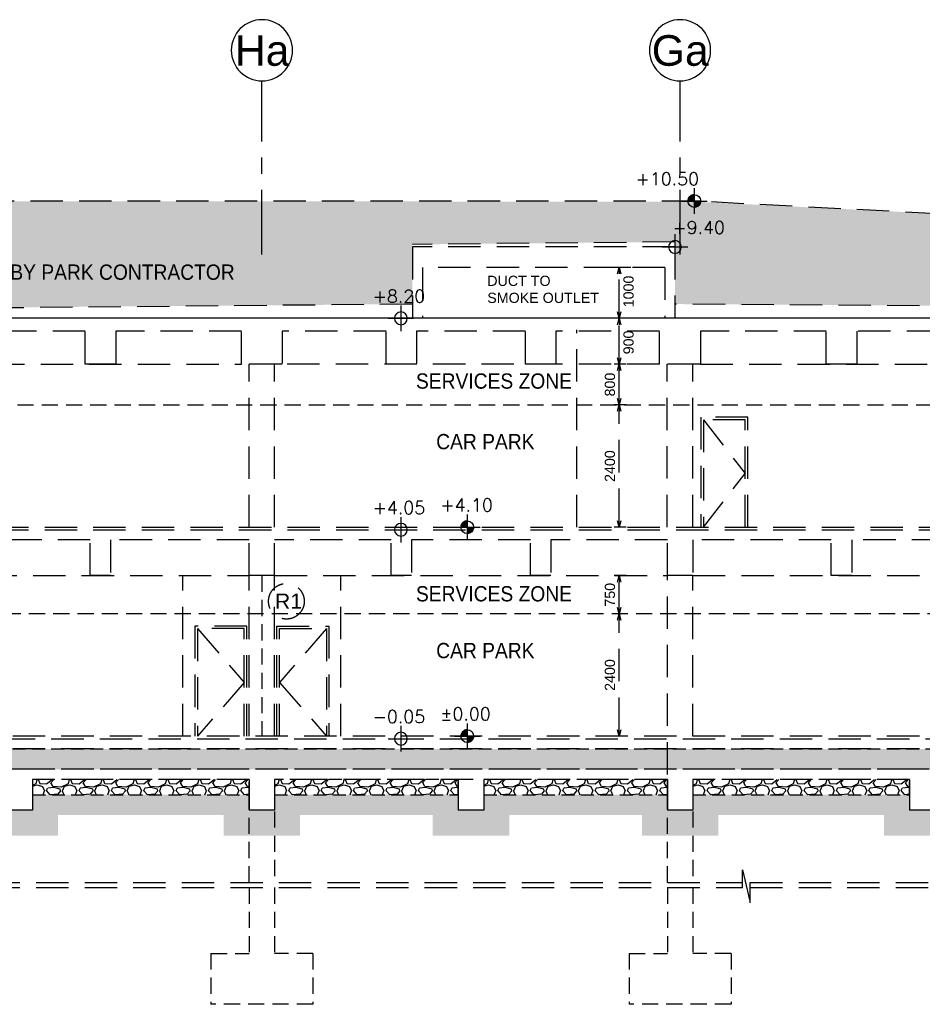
# Model space of a CAD drawing. Header units: millimetres. Extents: x 113048 to 489828, y -130780 to 23393.
# Tile 80 of 98: x 396041 to 413742, y -69226 to -49904. Entities that reach past the tile are written whole.
import ezdxf

# ---------------------------------------------------------------- set-up
doc = ezdxf.new("R2010")
doc.units = ezdxf.units.MM
doc.header["$LTSCALE"] = 100
for name, pattern in [('DASHDOT', [1, 0.5, -0.25, 0, -0.25]), ('Grid Line', [22.225, 12.7, -3.175, 3.175, -3.175]), ('Hidden', [9.525, 6.35, -3.175]), ('HIDDEN2', [4.7625, 3.175, -1.5875])]:
    doc.linetypes.add(name, pattern=pattern)
for name, color, linetype in [('+C-160', 160, 'Hidden'), ('DLN020__', 6, 'DASHDOT'), ('LEVEL', 7, 'Continuous')]:
    doc.layers.add(name, color=color, linetype=linetype)
doc.styles.add('romans', font='romans.shx')
doc.styles.add('Swis721tBT', font='swissl.ttf')
doc.styles.add('SWISS MD BT', font='swiss.ttf')
doc.dimstyles.new('INTDIM', dxfattribs={"dimtxt": 200, "dimasz": 125, "dimexe": 100, "dimexo": 150, "dimgap": 80, "dimtad": 1, "dimdec": 0, "dimzin": 9, "dimdsep": 46, "dimtxsty": 'Swis721tBT', "dimblk": 'OPEN30', "dimcen": -125, "dimclrd": 256, "dimclre": 256, "dimclrt": 2, "dimaunit": 1, "dimadec": 1, "dimazin": 0, "dimtfac": 0.444444, "dimtdec": 0, "dimtix": 1, "dimtmove": 2, "dimatfit": 3, "dimldrblk": 'OPEN30', "dimfxl": 0, "dimtolj": 1, "dimlwd": -1, "dimlwe": -1, "dimarcsym": 0})

# ---------------------------------------------------------------- blocks, each defined once
blk = doc.blocks.new('SECTION B-B_OLD')
at = {"layer": '+C-160'}
h = blk.add_hatch(dxfattribs=at)
h.set_pattern_fill('EARTH', color=256, scale=80, angle=45)
h.set_pattern_definition([(45, (-62666165.2, 1166790508.9), (3e-09, 718.42048969), [508, -508]), (45, (-62666299.9, 1166790643.6), (3e-09, 718.42048969), [508, -508]), (45, (-62666434.6, 1166790778.3), (3e-09, 718.42048969), [508, -508]), (135, (-62666434.6, 1166790868.1), (-718.42048969, 3e-09), [508, -508]), (135, (-62666299.9, 1166791002.8), (-718.42048969, 3e-09), [508, -508]), (135, (-62666165.2, 1166791137.53), (-718.42048969, 3e-09), [508, -508])])
h.paths.add_polyline_path([(164825, -54314), (169975, -54264), (169975, -55485), (195725, -55642), (195725, -54742), (203775, -54639), (203775, -54092), (211425, -53995), (211426, -53782), (211676, -53479), (202966, -53541), (202966, -54344), (199580, -54344), (199580, -53541), (188487, -53566), (188487, -53961), (188093, -53942), (188093, -54344), (187562, -54344), (187343, -54143), (181136, -54143), (180917, -54344), (179886, -54344), (179886, -53946), (170355, -53474), (151105, -53464), (133760, -53972), (128004, -54235), (128528, -55642), (141869, -55642), (141859, -54314), (143749, -54264), (145629, -54314), (145629, -55642), (164826, -55485)])
h = blk.add_hatch(dxfattribs=at)
h.set_pattern_fill('AR-SAND', color=256, scale=2, angle=-0.3502)
h.set_pattern_definition([(168.5, (30725.495, -64063.53), (-71.773542, -66.631913), [0, -77.216, 0, -86.36, 0, -82.55]), (138.5, (30725.5, -64063.53), (-167.18172, -26.20401), [0, -41.656, 0, -69.596, 0, -26.67]), (98.5, (30766.49, -64110.68), (-104.00447, 119.20533), [0, -25.4, 0, -91.44, 0, -119.38]), (88.5, (30766.49, -64110.68), (-133.837, 86.00171), [0, -12.7, 0, -59.944, 0, -68.58])])
h.paths.add_polyline_path([(215726, -64614), (131075, -64614), (131075, -64214), (215726, -64214)])
h = blk.add_hatch(dxfattribs=at)
h.set_pattern_fill('GRAVEL', color=256, scale=25)
h.set_pattern_definition([(228.01279, (177129.717, 4174), (-5080, -5715), [85.4304, -8457.621]), (184.96974, (177072.567, 4110.5), (7619.999997, 635.000036), [146.601, -14513.512]), (132.51045, (176926.517, 4097.8), (6350.000003, -6984.999998), [103.3704, -10233.6807]), (267.27369, (176678.867, 3939.05), (635.000001, 12700), [133.501, -13216.6094]), (292.833654, (176672.517, 3805.7), (-3175, 7620), [130.9084, -12959.952]), (357.27369, (176723.317, 3685.05), (-12700, 635.000001), [133.501, -13216.6094]), (37.69424, (176856.667, 3678.7), (-8255, -6350.0000004), [176.5484, -17478.279]), (72.25533, (176996.367, 3786.65), (4445.000001, 13970), [166.68, -16501.314]), (121.429566, (177047.167, 3945.4), (-5080.000001, 8255), [133.9532, -13261.3864]), (175.23636, (176977.32, 4059.7), (6985, -635), [152.9283, -7493.484]), (222.397438, (176824.917, 4072.4), (-7620, -6985), [197.7695, -19579.193]), (138.814075, (177307.52, 3932.7), (-4445, 3810), [67.501, -6682.6415]), (171.469234, (177256.717, 3977.15), (8255, -1269.999999), [128.4205, -12713.6597]), (225, (177129.7, 3996.2), (-2e-09, -635), [89.8023, -808.2233]), (203.19859, (177085.27, 4072.4), (3175, 1270), [48.3603, -4787.6556]), (291.80141, (177040.82, 4053.35), (-635, 1905), [68.3914, -3351.188]), (30.96376, (177066.22, 3989.85), (1905, 1270), [111.08, -3591.5745]), (161.56505, (177161.47, 4047), (1270, -635), [80.322, -1927.7245]), (16.38954, (176672.517, 4053.35), (6350, 1905), [112.522, -11139.7067]), (70.346176, (176780.467, 4085.1), (-2540, -6985), [94.3997, -9345.554]), (293.19859, (177161.47, 4174), (-1270, 3175), [96.72, -4739.296]), (343.61046, (177199.567, 4085.1), (-6350, 1905), [112.522, -11139.7067]), (339.44395, (176672.52, 3659.65), (-3175, 1270), [108.509, -5316.9336]), (294.77514, (176774.117, 3621.55), (-3175.000004, 6984.999998), [90.918, -9000.8983]), (66.80141, (177167.82, 3539), (1270, 3175), [96.72, -4739.296]), (17.354025, (177205.917, 3627.9), (-8255, -2540), [106.4457, -10538.094]), (69.44395, (176856.67, 3539), (-1270, -3175), [54.2544, -5371.188]), (101.30993, (177129.72, 3539), (-635, 2540), [32.3786, -3205.499]), (165.96376, (177123.37, 3570.75), (1905, -635), [130.9084, -2487.2636]), (186.009006, (176996.367, 3602.5), (6350, 635), [121.3167, -12010.341]), (303.69007, (177066.22, 3932.7), (-635, 1270), [91.581, -2197.944]), (353.157227, (177117.017, 3856.5), (10795, -1269.9999995), [159.889, -15829.0023]), (60.9454, (177275.77, 3837.45), (-2540, -4445), [65.377, -6472.348]), (90, (177307.5, 3894.6), (-635, 635), [38.1, -596.9]), (120.25644, (176983.667, 3621.55), (2540, -4445), [88.2167, -8733.485]), (48.01279, (176939.217, 3697.75), (5080, 5715), [170.8607, -8372.1905]), (360, (177053.5, 3824.75), (635, 635), [165.1, -469.9]), (325.304846, (177218.617, 3824.75), (6350.000002, -4444.999997), [100.4024, -9939.829]), (254.0546, (177301.17, 3767.6), (-635, -2540), [92.4573, -4530.4125]), (207.645975, (177275.767, 3678.7), (-12065, -6349.999999), [150.5363, -14903.116]), (175.42608, (177142.417, 3608.85), (-8255, 635), [159.2574, -15766.4616])])
h.paths.add_polyline_path([(157375, -65114), (161625, -65114), (161625, -64814), (157375, -64814)])
h = blk.add_hatch(dxfattribs=at)
h.set_pattern_fill('GRAVEL', color=256, scale=25)
h.set_pattern_definition([(228.01279, (181879.717, 4174), (-5080, -5715), [85.4304, -8457.621]), (184.96974, (181822.567, 4110.5), (7619.999997, 635.000036), [146.601, -14513.512]), (132.51045, (181676.517, 4097.8), (6350.000003, -6984.999998), [103.3704, -10233.6807]), (267.27369, (181428.867, 3939.05), (635.000001, 12700), [133.501, -13216.6094]), (292.833654, (181422.517, 3805.7), (-3175, 7620), [130.9084, -12959.952]), (357.27369, (181473.317, 3685.05), (-12700, 635.000001), [133.501, -13216.6094]), (37.69424, (181606.667, 3678.7), (-8255, -6350.0000004), [176.5484, -17478.279]), (72.25533, (181746.367, 3786.65), (4445.000001, 13970), [166.68, -16501.314]), (121.429566, (181797.167, 3945.4), (-5080.000001, 8255), [133.9532, -13261.3864]), (175.23636, (181727.32, 4059.7), (6985, -635), [152.9283, -7493.484]), (222.397438, (181574.917, 4072.4), (-7620, -6985), [197.7695, -19579.193]), (138.814075, (182057.52, 3932.7), (-4445, 3810), [67.501, -6682.6415]), (171.469234, (182006.717, 3977.15), (8255, -1269.999999), [128.4205, -12713.6597]), (225, (181879.7, 3996.2), (-2e-09, -635), [89.8023, -808.2233]), (203.19859, (181835.27, 4072.4), (3175, 1270), [48.3603, -4787.6556]), (291.80141, (181790.82, 4053.35), (-635, 1905), [68.3914, -3351.188]), (30.96376, (181816.22, 3989.85), (1905, 1270), [111.08, -3591.5745]), (161.56505, (181911.47, 4047), (1270, -635), [80.322, -1927.7245]), (16.38954, (181422.517, 4053.35), (6350, 1905), [112.522, -11139.7067]), (70.346176, (181530.467, 4085.1), (-2540, -6985), [94.3997, -9345.554]), (293.19859, (181911.47, 4174), (-1270, 3175), [96.72, -4739.296]), (343.61046, (181949.567, 4085.1), (-6350, 1905), [112.522, -11139.7067]), (339.44395, (181422.52, 3659.65), (-3175, 1270), [108.509, -5316.9336]), (294.77514, (181524.117, 3621.55), (-3175.000004, 6984.999998), [90.918, -9000.8983]), (66.80141, (181917.82, 3539), (1270, 3175), [96.72, -4739.296]), (17.354025, (181955.917, 3627.9), (-8255, -2540), [106.4457, -10538.094]), (69.44395, (181606.67, 3539), (-1270, -3175), [54.2544, -5371.188]), (101.30993, (181879.72, 3539), (-635, 2540), [32.3786, -3205.499]), (165.96376, (181873.37, 3570.75), (1905, -635), [130.9084, -2487.2636]), (186.009006, (181746.367, 3602.5), (6350, 635), [121.3167, -12010.341]), (303.69007, (181816.22, 3932.7), (-635, 1270), [91.581, -2197.944]), (353.157227, (181867.017, 3856.5), (10795, -1269.9999995), [159.889, -15829.0023]), (60.9454, (182025.77, 3837.45), (-2540, -4445), [65.377, -6472.348]), (90, (182057.5, 3894.6), (-635, 635), [38.1, -596.9]), (120.25644, (181733.667, 3621.55), (2540, -4445), [88.2167, -8733.485]), (48.01279, (181689.217, 3697.75), (5080, 5715), [170.8607, -8372.1905]), (360, (181803.5, 3824.75), (635, 635), [165.1, -469.9]), (325.304846, (181968.617, 3824.75), (6350.000002, -4444.999997), [100.4024, -9939.829]), (254.0546, (182051.17, 3767.6), (-635, -2540), [92.4573, -4530.4125]), (207.645975, (182025.767, 3678.7), (-12065, -6349.999999), [150.5363, -14903.116]), (175.42608, (181892.417, 3608.85), (-8255, 635), [159.2574, -15766.4616])])
h.paths.add_polyline_path([(162125, -65114), (165726, -65114), (165726, -64814), (162125, -64814)])
h = blk.add_hatch(dxfattribs=at)
h.set_pattern_fill('GRAVEL', color=256, scale=25)
h.set_pattern_definition([(228.01279, (185979.725, 4174), (-5080, -5715), [85.4304, -8457.621]), (184.96974, (185922.575, 4110.5), (7619.999997, 635.000036), [146.601, -14513.512]), (132.51045, (185776.525, 4097.8), (6350.000003, -6984.999998), [103.3704, -10233.6807]), (267.27369, (185528.875, 3939.05), (635.000001, 12700), [133.501, -13216.6094]), (292.833654, (185522.525, 3805.7), (-3175, 7620), [130.9084, -12959.952]), (357.27369, (185573.325, 3685.05), (-12700, 635.000001), [133.501, -13216.6094]), (37.69424, (185706.675, 3678.7), (-8255, -6350.0000004), [176.5484, -17478.279]), (72.25533, (185846.375, 3786.65), (4445.000001, 13970), [166.68, -16501.314]), (121.429566, (185897.175, 3945.4), (-5080.000001, 8255), [133.9532, -13261.3864]), (175.23636, (185827.325, 4059.7), (6985, -635), [152.9283, -7493.484]), (222.397438, (185674.925, 4072.4), (-7620, -6985), [197.7695, -19579.193]), (138.814075, (186157.525, 3932.7), (-4445, 3810), [67.501, -6682.6415]), (171.469234, (186106.725, 3977.15), (8255, -1269.999999), [128.4205, -12713.6597]), (225, (185979.73, 3996.2), (-2e-09, -635), [89.8023, -808.2233]), (203.19859, (185935.275, 4072.4), (3175, 1270), [48.3603, -4787.6556]), (291.80141, (185890.83, 4053.35), (-635, 1905), [68.3914, -3351.188]), (30.96376, (185916.23, 3989.85), (1905, 1270), [111.08, -3591.5745]), (161.56505, (186011.48, 4047), (1270, -635), [80.322, -1927.7245]), (16.38954, (185522.525, 4053.35), (6350, 1905), [112.522, -11139.7067]), (70.346176, (185630.475, 4085.1), (-2540, -6985), [94.3997, -9345.554]), (293.19859, (186011.475, 4174), (-1270, 3175), [96.72, -4739.296]), (343.61046, (186049.575, 4085.1), (-6350, 1905), [112.522, -11139.7067]), (339.44395, (185522.525, 3659.65), (-3175, 1270), [108.509, -5316.9336]), (294.77514, (185624.125, 3621.55), (-3175.000004, 6984.999998), [90.918, -9000.8983]), (66.80141, (186017.825, 3539), (1270, 3175), [96.72, -4739.296]), (17.354025, (186055.925, 3627.9), (-8255, -2540), [106.4457, -10538.094]), (69.44395, (185706.675, 3539), (-1270, -3175), [54.2544, -5371.188]), (101.30993, (185979.73, 3539), (-635, 2540), [32.3786, -3205.499]), (165.96376, (185973.38, 3570.75), (1905, -635), [130.9084, -2487.2636]), (186.009006, (185846.375, 3602.5), (6350, 635), [121.3167, -12010.341]), (303.69007, (185916.23, 3932.7), (-635, 1270), [91.581, -2197.944]), (353.157227, (185967.025, 3856.5), (10795, -1269.9999995), [159.889, -15829.0023]), (60.9454, (186125.775, 3837.45), (-2540, -4445), [65.377, -6472.348]), (90, (186157.5, 3894.6), (-635, 635), [38.1, -596.9]), (120.25644, (185833.675, 3621.55), (2540, -4445), [88.2167, -8733.485]), (48.01279, (185789.225, 3697.75), (5080, 5715), [170.8607, -8372.1905]), (360, (185903.5, 3824.75), (635, 635), [165.1, -469.9]), (325.304846, (186068.625, 3824.75), (6350.000002, -4444.999997), [100.4024, -9939.829]), (254.0546, (186151.175, 3767.6), (-635, -2540), [92.4573, -4530.4125]), (207.645975, (186125.775, 3678.7), (-12065, -6349.999999), [150.5363, -14903.116]), (175.42608, (185992.425, 3608.85), (-8255, 635), [159.2574, -15766.4616])])
h.paths.add_polyline_path([(166226, -65114), (169826, -65114), (169826, -64814), (166226, -64814)])
h = blk.add_hatch(dxfattribs=at)
h.set_pattern_fill('GRAVEL', color=256, scale=25)
h.set_pattern_definition([(228.01279, (190080.09, 4174), (-5080, -5715), [85.4304, -8457.621]), (184.96974, (190022.94, 4110.5), (7619.999997, 635.000036), [146.601, -14513.512]), (132.51045, (189876.89, 4097.8), (6350.000003, -6984.999998), [103.3704, -10233.6807]), (267.27369, (189629.24, 3939.05), (635.000001, 12700), [133.501, -13216.6094]), (292.833654, (189622.89, 3805.7), (-3175, 7620), [130.9084, -12959.952]), (357.27369, (189673.69, 3685.05), (-12700, 635.000001), [133.501, -13216.6094]), (37.69424, (189807.041, 3678.7), (-8255, -6350.0000004), [176.5484, -17478.279]), (72.25533, (189946.74, 3786.65), (4445.000001, 13970), [166.68, -16501.314]), (121.429566, (189997.54, 3945.4), (-5080.000001, 8255), [133.9532, -13261.3864]), (175.23636, (189927.69, 4059.7), (6985, -635), [152.9283, -7493.484]), (222.397438, (189775.291, 4072.4), (-7620, -6985), [197.7695, -19579.193]), (138.814075, (190257.89, 3932.7), (-4445, 3810), [67.501, -6682.6415]), (171.469234, (190207.09, 3977.15), (8255, -1269.999999), [128.4205, -12713.6597]), (225, (190080.1, 3996.2), (-2e-09, -635), [89.8023, -808.2233]), (203.19859, (190035.64, 4072.4), (3175, 1270), [48.3603, -4787.6556]), (291.80141, (189991.19, 4053.35), (-635, 1905), [68.3914, -3351.188]), (30.96376, (190016.59, 3989.85), (1905, 1270), [111.08, -3591.5745]), (161.56505, (190111.84, 4047), (1270, -635), [80.322, -1927.7245]), (16.38954, (189622.89, 4053.35), (6350, 1905), [112.522, -11139.7067]), (70.346176, (189730.84, 4085.1), (-2540, -6985), [94.3997, -9345.554]), (293.19859, (190111.84, 4174), (-1270, 3175), [96.72, -4739.296]), (343.61046, (190149.94, 4085.1), (-6350, 1905), [112.522, -11139.7067]), (339.44395, (189622.89, 3659.65), (-3175, 1270), [108.509, -5316.9336]), (294.77514, (189724.49, 3621.55), (-3175.000004, 6984.999998), [90.918, -9000.8983]), (66.80141, (190118.19, 3539), (1270, 3175), [96.72, -4739.296]), (17.354025, (190156.29, 3627.9), (-8255, -2540), [106.4457, -10538.094]), (69.44395, (189807.04, 3539), (-1270, -3175), [54.2544, -5371.188]), (101.30993, (190080.09, 3539), (-635, 2540), [32.3786, -3205.499]), (165.96376, (190073.74, 3570.75), (1905, -635), [130.9084, -2487.2636]), (186.009006, (189946.74, 3602.5), (6350, 635), [121.3167, -12010.341]), (303.69007, (190016.59, 3932.7), (-635, 1270), [91.581, -2197.944]), (353.157227, (190067.39, 3856.5), (10795, -1269.9999995), [159.889, -15829.0023]), (60.9454, (190226.14, 3837.45), (-2540, -4445), [65.377, -6472.348]), (90, (190257.9, 3894.6), (-635, 635), [38.1, -596.9]), (120.25644, (189934.04, 3621.55), (2540, -4445), [88.2167, -8733.485]), (48.01279, (189889.59, 3697.75), (5080, 5715), [170.8607, -8372.1905]), (360, (190003.9, 3824.75), (635, 635), [165.1, -469.9]), (325.304846, (190168.99, 3824.75), (6350.000002, -4444.999997), [100.4024, -9939.829]), (254.0546, (190251.54, 3767.6), (-635, -2540), [92.4573, -4530.4125]), (207.645975, (190226.14, 3678.7), (-12065, -6349.999999), [150.5363, -14903.116]), (175.42608, (190092.79, 3608.85), (-8255, 635), [159.2574, -15766.4616])])
h.paths.add_polyline_path([(170326, -65114), (174576, -65114), (174576, -64814), (170326, -64814)])
h = blk.add_hatch(dxfattribs=at)
h.set_pattern_fill('EARTH', color=256, scale=80, angle=-86.3502)
h.set_pattern_definition([(45, (30725.5, -49340.97), (-4e-07, 718.4205), [508, -508]), (45, (30590.8, -49206.27), (-4e-07, 718.4205), [508, -508]), (45, (30456.1, -49071.56), (-4e-07, 718.4205), [508, -508]), (135, (30456.1, -48981.76), (-718.4205, -4e-07), [508, -508]), (135, (30590.8, -48847.06), (-718.4205, -4e-07), [508, -508]), (135, (30725.5, -48712.35), (-718.4205, -4e-07), [508, -508])])
h.paths.add_polyline_path([(216876, -65414), (216076, -65414), (216076, -65114), (212275, -65114), (212275, -65414), (211075, -65414), (211075, -65114), (208175, -65114), (208175, -65414), (207675, -65414), (207675, -65114), (204425, -65114), (204425, -65414), (203925, -65414), (203925, -65114), (200326, -65114), (200326, -65414), (199826, -65414), (199826, -65114), (196225, -65114), (196225, -65414), (195725, -65414), (195725, -65114), (192125, -65114), (192125, -65414), (191625, -65414), (191625, -65114), (188025, -65114), (188025, -65414), (187525, -65414), (187525, -65114), (183926, -65114), (183926, -65414), (183426, -65414), (183426, -65114), (179825, -65114), (179825, -65414), (179326, -65414), (179326, -65114), (175076, -65114), (175076, -65414), (174576, -65414), (174576, -65114), (170326, -65114), (170326, -65414), (169826, -65414), (169826, -65114), (166226, -65114), (166226, -65414), (165726, -65414), (165726, -65114), (162125, -65114), (162125, -65414), (161625, -65414), (161625, -65114), (157375, -65114), (157375, -65414), (156875, -65414), (156875, -65114), (152625, -65114), (152625, -65414), (152125, -65414), (152125, -65114), (148876, -65114), (148876, -65414), (148376, -65414), (148376, -65114), (145475, -65114), (145475, -65414), (144275, -65414), (144275, -65114), (141026, -65114), (141026, -65414), (140526, -65414), (140526, -65114), (137075, -65114), (137075, -65414), (136275, -65414), (136275, -65114), (130725, -65114), (130725, -65414), (129925, -65414), (129925, -65914), (131225, -65914), (131225, -65514), (135775, -65514), (135775, -65914), (137575, -65914), (137575, -65514), (140026, -65514), (140026, -65914), (141526, -65914), (141526, -65514), (143775, -65514), (143775, -65914), (145975, -65914), (145975, -65514), (147876, -65514), (147876, -65914), (149376, -65914), (149376, -65514), (151625, -65514), (151625, -65914), (153125, -65914), (153125, -65514), (156375, -65514), (156375, -65914), (157875, -65914), (157875, -65514), (161125, -65514), (161125, -65914), (162625, -65914), (162625, -65514), (165226, -65514), (165226, -65914), (166726, -65914), (166726, -65514), (169326, -65514), (169326, -65914), (170826, -65914), (170826, -65514), (174076, -65514), (174076, -65914), (175576, -65914), (175576, -65514), (178825, -65514), (178825, -65914), (180325, -65914), (180325, -65514), (182926, -65514), (182926, -65914), (184426, -65914), (184426, -65514), (187025, -65514), (187025, -65914), (188525, -65914), (188525, -65514), (191125, -65514), (191125, -65914), (192625, -65914), (192625, -65514), (195225, -65514), (195225, -65914), (196725, -65914), (196725, -65514), (199326, -65514), (199326, -65914), (200826, -65914), (200826, -65514), (203425, -65514), (203425, -65914), (204925, -65914), (204925, -65514), (207175, -65514), (207175, -65914), (208675, -65914), (208675, -65514), (210575, -65514), (210575, -65914), (212775, -65914), (212775, -65514), (215626, -65514), (215626, -65914), (216876, -65914)])
for p, q in [((169975, -54264, 0), (164826, -54314, 0)), ((169975, -54364, 0), (164826, -54364, 0)), ((164826, -54364, 0), (164826, -55764, 0)), ((169975, -54364, 0), (169975, -55764)), ((169775, -54764, 0), (165026, -54764, 0)), ((165026, -54764, 0), (165026, -55764, 0)), ((169775, -54764, 0), (169775, -55764)), ((164826, -55485, 0), (145629, -55664, 0)), ((195725, -55664), (169975, -55485, 0)), ((195725, -55764), (129925, -55764)), ((187525, -55764, 0), (129925, -55764)), ((158409, -56014), (155842, -56014)), ((158409, -56664), (158409, -56014)), ((161475, -56014), (159009, -56014)), ((159009, -56014), (159009, -56664)), ((161475, -56664), (161475, -56014)), ((164309, -56014), (162275, -56014)), ((162275, -56014), (162275, -56664)), ((164309, -56664), (164309, -56014)), ((167042, -56014), (164909, -56014)), ((164909, -56014), (164909, -56664)), ((167042, -56664), (167042, -56014)), ((169675, -56014), (167642, -56014)), ((167642, -56014), (167642, -56664)), ((168049, -59864), (168049, -55990)), ((169675, -56664), (169675, -56014)), ((172942, -56014), (170475, -56014)), ((170475, -56014), (170475, -56664)), ((172942, -56664), (172942, -56014)), ((176109, -56014), (173542, -56014)), ((173542, -56014), (173542, -56664)), ((152775, -56664), (161475, -56664)), ((159009, -56664), (158409, -56664)), ((159009, -56664), (158409, -56664)), ((162275, -56664), (161475, -56664)), ((161625, -59864), (161625, -56664)), ((162125, -56664), (161625, -56664)), ((162125, -59864), (162125, -56664)), ((169675, -56664), (162275, -56664)), ((164909, -56664), (164309, -56664)), ((164909, -56664), (164309, -56664)), ((167642, -56664), (167042, -56664)), ((167642, -56664), (167042, -56664)), ((170475, -56664), (169675, -56664)), ((169825, -59863, 0), (169825, -56664)), ((170326, -56664), (169826, -56664)), ((170326, -59863, 0), (170326, -56664)), ((170476, -56664), (179176, -56664)), ((173542, -56664), (172942, -56664)), ((173542, -56664), (172942, -56664)), ((171403, -57704), (170483, -57704)), ((170483, -57704), (170483, -59864)), ((171353, -57754), (170533, -57754)), ((170533, -57754), (170533, -59864)), ((171353, -59864), (171353, -57754)), ((171403, -59864), (171403, -57704)), ((142376, -59864), (191873, -59863, 0)), ((142376, -59914), (191873, -59913, 0)), ((158509, -60114), (155742, -60114)), ((158509, -60814, 0), (158509, -60114)), ((161625, -60114), (158909, -60114)), ((158909, -60114), (158909, -60814, 0)), ((161625, -60814), (161625, -60114)), ((162125, -60814), (162125, -60114)), ((164409, -60114), (162125, -60114)), ((164409, -60814, 0), (164409, -60114)), ((167142, -60114), (164809, -60114)), ((164809, -60114), (164809, -60814, 0)), ((167142, -60814, 0), (167142, -60114)), ((169826, -60114), (167542, -60114)), ((167542, -60114), (167542, -60814, 0)), ((169826, -60814), (169826, -60114)), ((170326, -60114), (170326, -60814)), ((173042, -60114), (170326, -60114)), ((173042, -60814, 0), (173042, -60114)), ((176209, -60114), (173442, -60114)), ((173442, -60114), (173442, -60814, 0)), ((152625, -60814), (161625, -60814)), ((158909, -60814, 0), (158509, -60814, 0)), ((158909, -60814, 0), (158509, -60814, 0)), ((160325, -63964), (160325, -60814)), ((162125, -60814), (161625, -60814)), ((161625, -63964), (161625, -60814)), ((161625, -63964), (161625, -60814)), ((162125, -60814), (169826, -60814)), ((162125, -63964), (162125, -60814)), ((163425, -63964), (163425, -60814)), ((164809, -60814, 0), (164409, -60814, 0)), ((167542, -60814, 0), (167142, -60814, 0)), ((167542, -60814, 0), (167142, -60814, 0)), ((170326, -60814), (169826, -60814)), ((169826, -64714), (169826, -60814)), ((170326, -60814), (179325, -60814)), ((170326, -63964), (170326, -60814)), ((173442, -60814, 0), (173042, -60814, 0)), ((173442, -60814, 0), (173042, -60814, 0)), ((161580, -61804), (160560, -61804)), ((160560, -61804), (160560, -63964)), ((161580, -63964), (161580, -61804)), ((162170, -61804), (163190, -61804)), ((162170, -63964), (162170, -61804)), ((163190, -61804), (163190, -63964)), ((161530, -61854), (160610, -61854)), ((160610, -61854), (160610, -63964)), ((161530, -63964), (161530, -61854)), ((162220, -61854), (163140, -61854)), ((162220, -63964), (162220, -61854)), ((163140, -61854), (163140, -63964)), ((215726, -63964, 0), (131075, -63964, 0)), ((131075, -64014), (215726, -64014, 0)), ((215726, -64214, 0), (131075, -64214, 0)), ((215726, -64614, 0), (131075, -64614, 0)), ((161625, -64814), (157375, -64814)), ((157375, -64814, 0), (157375, -65414, 0)), ((161625, -64814), (161625, -65414)), ((169826, -64814), (162125, -64814)), ((162125, -64814), (162125, -65414)), ((165726, -64814), (165726, -65414)), ((166226, -64814), (166226, -65414)), ((169826, -64814), (169826, -65414)), ((174576, -64814), (170326, -64814)), ((170326, -64814), (170326, -65414)), ((174576, -64814, 0), (174576, -65414, 0)), ((157375, -65414, 0), (156875, -65414, 0)), ((162125, -65414), (161625, -65414)), ((166226, -65414), (165726, -65414)), ((170326, -65414), (169826, -65414)), ((175076, -65414, 0), (174576, -65414, 0)), ((171299, -66934), (171299, -66586)), ((171299, -66586), (171449, -67236)), ((128872, -66834), (171299, -66834)), ((171449, -66834), (217854, -66834)), ((171449, -67236), (171449, -66836)), ((128872, -66934), (171299, -66934)), ((171449, -66934), (217854, -66934))]:
    blk.add_line(p, q, dxfattribs=at)
at = {"layer": '+C-160', "linetype": 'HIDDEN2'}
for p, q in [((145175, -57463), (190385, -57463, 0)), ((215726, -61564), (138406, -61564))]:
    blk.add_line(p, q, dxfattribs=at)
at = {"layer": '+C-160', "linetype": 'Hidden'}
for p, q in [((170533, -57754), (171353, -58809)), ((170533, -59864), (171353, -58809)), ((160610, -61854), (161530, -62909)), ((163140, -61854), (162220, -62909)), ((161530, -62909), (160610, -63964)), ((162220, -62909), (163140, -63964))]:
    blk.add_line(p, q, dxfattribs=at)
at = {"layer": '+C-160', "linetype": 'Hidden', "ltscale": 0.5}
for p, q in [((161876, -60814, 0), (161876, -63964, 0)), ((161625, -66834), (161625, -64964)), ((162125, -64964), (162125, -66834)), ((169826, -66834), (169826, -64964)), ((170326, -64964), (170326, -66834)), ((161625, -66934), (161625, -68226)), ((162125, -66934), (162125, -68226)), ((169826, -66934), (169826, -68226)), ((170326, -66934), (170326, -68226)), ((160875, -68226), (160875, -69226)), ((160875, -68226), (161625, -68226)), ((162875, -68226), (162125, -68226)), ((162875, -68226), (162875, -69226)), ((169076, -68226), (169076, -69226)), ((169076, -68226), (169826, -68226)), ((171076, -68226), (170326, -68226)), ((171076, -68226), (171076, -69226)), ((162875, -69226), (160875, -69226)), ((171076, -69226), (169076, -69226))]:
    blk.add_line(p, q, dxfattribs=at)
at = {"layer": '+C-160', "elevation": 0}
blk.add_lwpolyline([(179886, -53964), (170355, -53463), (151115, -53464), (133760, -53972), (113048, -54960)], dxfattribs=at)
at = {"layer": '+C-160', "linetype": 'Hidden', "ltscale": 0.4}
for points in [[(215726, -64614), (131075, -64614), (131075, -64214), (215726, -64214)], [(157375, -65114), (161625, -65114), (161625, -64814), (157375, -64814)], [(162125, -65114), (165726, -65114), (165726, -64814), (162125, -64814)], [(166226, -65114), (169826, -65114), (169826, -64814), (166226, -64814)], [(170326, -65114), (174576, -65114), (174576, -64814), (170326, -64814)]]:
    blk.add_lwpolyline(points, close=True, dxfattribs=at)
blk = doc.blocks.new('Grid - Bubble - 4mm-251209-Black Box Lvl _0_00_G_F- Kahlen')
at = {"layer": 'DLN020__', "linetype": 'Continuous'}
blk.add_circle((0, 0), 4, dxfattribs=at)
blk = doc.blocks.new('*X4')
at = {"color": 0}
for p, q in [((45956, 42700), (46156, 42700)), ((45956, 42694), (46156, 42694)), ((45957, 42688), (46156, 42688)), ((45957, 42681), (46156, 42681)), ((45958, 42675), (46156, 42675)), ((45959, 42669), (46156, 42669)), ((45960, 42662), (46156, 42662)), ((45962, 42656), (46156, 42656)), ((45964, 42650), (46156, 42650)), ((45965, 42644), (46156, 42644)), ((45968, 42638), (46156, 42638)), ((45970, 42631), (46156, 42631)), ((45973, 42625), (46156, 42625)), ((45975, 42619), (46156, 42619)), ((45978, 42612), (46156, 42612)), ((45982, 42606), (46156, 42606)), ((45986, 42600), (46156, 42600)), ((45990, 42594), (46156, 42594)), ((45994, 42588), (46156, 42588)), ((45999, 42581), (46156, 42581)), ((46004, 42575), (46156, 42575)), ((46009, 42569), (46156, 42569)), ((46015, 42562), (46156, 42562)), ((46022, 42556), (46156, 42556)), ((46029, 42550), (46156, 42550)), ((46037, 42544), (46156, 42544)), ((46047, 42538), (46156, 42538)), ((46057, 42531), (46156, 42531)), ((46069, 42525), (46156, 42525)), ((46083, 42519), (46156, 42519)), ((46102, 42512), (46156, 42512)), ((46133, 42506), (46156, 42506))]:
    blk.add_line(p, q, dxfattribs=at)
blk = doc.blocks.new('*X3')
at = {"color": 0}
for p, q in [((46156, 42900), (46200, 42900)), ((46156, 42894), (46222, 42894)), ((46156, 42888), (46238, 42888)), ((46156, 42881), (46250, 42881)), ((46156, 42875), (46261, 42875)), ((46156, 42869), (46271, 42869)), ((46156, 42862), (46279, 42862)), ((46156, 42856), (46287, 42856)), ((46156, 42850), (46294, 42850)), ((46156, 42844), (46300, 42844)), ((46156, 42838), (46306, 42838)), ((46156, 42831), (46311, 42831)), ((46156, 42825), (46316, 42825)), ((46156, 42819), (46320, 42819)), ((46156, 42812), (46324, 42812)), ((46156, 42806), (46328, 42806)), ((46156, 42800), (46332, 42800)), ((46156, 42794), (46335, 42794)), ((46156, 42788), (46338, 42788)), ((46156, 42781), (46341, 42781)), ((46156, 42775), (46343, 42775)), ((46156, 42769), (46345, 42769)), ((46156, 42762), (46347, 42762)), ((46156, 42756), (46349, 42756)), ((46156, 42750), (46351, 42750)), ((46156, 42744), (46352, 42744)), ((46156, 42738), (46353, 42738)), ((46156, 42731), (46354, 42731)), ((46156, 42725), (46355, 42725)), ((46156, 42719), (46355, 42719)), ((46156, 42712), (46356, 42712)), ((46156, 42706), (46356, 42706))]:
    blk.add_line(p, q, dxfattribs=at)
blk = doc.blocks.new('ELFIN')
at = {"layer": 'LEVEL'}
for p, q in [((0, 0.5), (0, 0)), ((0, 0), (-0.5, 0)), ((0, 0), (0, -0.5)), ((0.5, 0), (0, 0))]:
    blk.add_line(p, q, dxfattribs=at)
for start, end in [(90, 180), (180, 270), (0, 90), (270, 0)]:
    blk.add_arc((0, 0), 0.25, start, end, dxfattribs=at)
at = {"layer": 'LEVEL', "xscale": 0.00125, "yscale": 0.00125, "zscale": 0.00125}
for name in ['*X3', '*X4']:
    blk.add_blockref(name, (-57.695, -53.381), dxfattribs=at)
at = {"layer": 'LEVEL', "style": 'romans'}
blk.add_attdef('ELFIN', (0.254, 0.347), '', height=0.5, dxfattribs=at)
blk = doc.blocks.new('ELEX')
at = {"layer": 'LEVEL'}
for p, q in [((0, 0.5), (0, -0.5)), ((0.5, 0), (-0.5, 0))]:
    blk.add_line(p, q, dxfattribs=at)
blk.add_circle((0, 0), 0.25, dxfattribs=at)
at = {"layer": 'LEVEL', "style": 'romans'}
blk.add_attdef('ELEX', (0.257, 0.354), '', height=0.5, dxfattribs=at)
blk = doc.blocks.new('_Open30')
at = {"color": 0, "linetype": 'ByBlock', "lineweight": -2}
for p, q in [((-1, 0.27), (0, 0)), ((0, 0), (-1, -0.27)), ((0, 0), (-1, 0))]:
    blk.add_line(p, q, dxfattribs=at)
blk = doc.blocks.new('*D152')
at = {"layer": '+C-160'}
for p, q in [((169019, -56664), (168783, -56664)), ((168883, -57339), (168883, -56789)), ((169019, -57464), (168783, -57464))]:
    blk.add_line(p, q, dxfattribs=at)
at = {"layer": 'Defpoints', "color": 0}
for p in [(168883, -56664), (169169, -56664), (169169, -57464)]:
    blk.add_point(p, dxfattribs=at)
at = {"layer": '+C-160', "xscale": 125, "yscale": 125, "zscale": 125}
for p, rotation in [((168883, -56664), 90), ((168883, -57464), 270)]:
    blk.add_blockref('_Open30', p, dxfattribs=dict(at, rotation=rotation))
at = {"layer": '+C-160', "insert": (168701, -57064), "char_height": 200, "attachment_point": 5, "rotation": 90, "style": 'Swis721tBT'}
blk.add_mtext('\\A1;800', dxfattribs=at)
blk = doc.blocks.new('*D153')
at = {"layer": '+C-160'}
for p, q in [((169019, -57464), (168783, -57464)), ((168883, -59739), (168883, -57589)), ((169019, -59864), (168783, -59864))]:
    blk.add_line(p, q, dxfattribs=at)
at = {"layer": 'Defpoints', "color": 0}
for p in [(168883, -57464), (169169, -57464), (169169, -59864)]:
    blk.add_point(p, dxfattribs=at)
at = {"layer": '+C-160', "xscale": 125, "yscale": 125, "zscale": 125}
for p, rotation in [((168883, -57464), 90), ((168883, -59864), 270)]:
    blk.add_blockref('_Open30', p, dxfattribs=dict(at, rotation=rotation))
at = {"layer": '+C-160', "insert": (168701, -58664), "char_height": 200, "attachment_point": 5, "rotation": 90, "style": 'Swis721tBT'}
blk.add_mtext('\\A1;2400', dxfattribs=at)
blk = doc.blocks.new('*D154')
at = {"layer": '+C-160'}
for p, q in [((169019, -60814), (168783, -60814)), ((168883, -61439), (168883, -60939)), ((169019, -61564), (168783, -61564))]:
    blk.add_line(p, q, dxfattribs=at)
at = {"layer": 'Defpoints', "color": 0}
for p in [(168883, -60814), (169169, -60814), (169169, -61564)]:
    blk.add_point(p, dxfattribs=at)
at = {"layer": '+C-160', "xscale": 125, "yscale": 125, "zscale": 125}
for p, rotation in [((168883, -60814), 90), ((168883, -61564), 270)]:
    blk.add_blockref('_Open30', p, dxfattribs=dict(at, rotation=rotation))
at = {"layer": '+C-160', "insert": (168701, -61189), "char_height": 200, "attachment_point": 5, "rotation": 90, "style": 'Swis721tBT'}
blk.add_mtext('\\A1;750', dxfattribs=at)
blk = doc.blocks.new('*D155')
at = {"layer": '+C-160'}
for p, q in [((169019, -61564), (168783, -61564)), ((168883, -63839), (168883, -61689)), ((169019, -63964), (168783, -63964))]:
    blk.add_line(p, q, dxfattribs=at)
at = {"layer": 'Defpoints', "color": 0}
for p in [(168883, -61564), (169169, -61564), (169169, -63964)]:
    blk.add_point(p, dxfattribs=at)
at = {"layer": '+C-160', "xscale": 125, "yscale": 125, "zscale": 125}
for p, rotation in [((168883, -61564), 90), ((168883, -63964), 270)]:
    blk.add_blockref('_Open30', p, dxfattribs=dict(at, rotation=rotation))
at = {"layer": '+C-160', "insert": (168701, -62764), "char_height": 200, "attachment_point": 5, "rotation": 90, "style": 'Swis721tBT'}
blk.add_mtext('\\A1;2400', dxfattribs=at)
blk = doc.blocks.new('*D146')
at = {"layer": '+C-160'}
for p, q in [((169112, -55764), (168783, -55764)), ((168883, -56539), (168883, -55889)), ((169019, -56664), (168783, -56664))]:
    blk.add_line(p, q, dxfattribs=at)
at = {"layer": 'Defpoints', "color": 0}
for p in [(168883, -55764), (169262, -55764), (169169, -56664)]:
    blk.add_point(p, dxfattribs=at)
at = {"layer": '+C-160', "xscale": 125, "yscale": 125, "zscale": 125}
for p, rotation in [((168883, -55764), 90), ((168883, -56664), 270)]:
    blk.add_blockref('_Open30', p, dxfattribs=dict(at, rotation=rotation))
at = {"layer": '+C-160', "insert": (169066, -56237), "char_height": 200, "attachment_point": 5, "rotation": 90, "style": 'Swis721tBT'}
blk.add_mtext('\\A1;900', dxfattribs=at)
blk = doc.blocks.new('*D147')
at = {"layer": '+C-160'}
for p, q in [((169112, -54764), (168783, -54764)), ((168883, -55639), (168883, -54889)), ((169019, -55764), (168783, -55764))]:
    blk.add_line(p, q, dxfattribs=at)
at = {"layer": 'Defpoints', "color": 0}
for p in [(168883, -54764), (169262, -54764), (169169, -55764, 0)]:
    blk.add_point(p, dxfattribs=at)
at = {"layer": '+C-160', "xscale": 125, "yscale": 125, "zscale": 125}
for p, rotation in [((168883, -54764), 90), ((168883, -55764), 270)]:
    blk.add_blockref('_Open30', p, dxfattribs=dict(at, rotation=rotation))
at = {"layer": '+C-160', "insert": (169066, -55237), "char_height": 200, "attachment_point": 5, "rotation": 90, "style": 'Swis721tBT'}
blk.add_mtext('\\A1;1000', dxfattribs=at)
blk = doc.blocks.new('SECTION B-B_TEXT_OLD')
at = {"layer": '+C-160', "linetype": 'Grid Line'}
for p, q in [((161875.5, -54514.6), (161875.5, -51103.5)), ((170075.5, -54514.6), (170075.5, -51103.5))]:
    blk.add_line(p, q, dxfattribs=at)
at = {"layer": '+C-160'}
blk.add_circle((162355.7, -61316.6), 350, dxfattribs=at)
at = {"layer": '+C-160', "xscale": -150, "yscale": 149.9999999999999, "zscale": 149.9999999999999, "rotation": 180}
for p in [(161875.5, -50503.5), (170075.5, -50503.5)]:
    blk.add_blockref('Grid - Bubble - 4mm-251209-Black Box Lvl _0_00_G_F- Kahlen', p, dxfattribs=at)
at = {"layer": '+C-160'}
ref = blk.add_blockref('ELFIN', (170354.7, -53462.7, 0.1), dxfattribs=dict(at, xscale=-499.9999999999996, yscale=499.9999999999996, zscale=499.9999999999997, rotation=359.9999999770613))
ref.add_attrib('ELFIN', '+10.50', (169204.5, -53151.2, 0.1), dxfattribs={"height": 250, "style": 'romans'})
ref = blk.add_blockref('ELEX', (169975.1, -54363.5, 0), dxfattribs=dict(at, xscale=-499.9999999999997, yscale=499.9999999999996, zscale=499.9999999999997, rotation=359.9999999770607))
ref.add_attrib('ELEX', '+9.40', (169927, -54106.9, 0), dxfattribs={"height": 250, "style": 'romans'})
ref = blk.add_blockref('ELEX', (164600.4, -55763.5), dxfattribs=dict(at, xscale=-499.9999999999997, yscale=499.9999999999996, zscale=499.9999999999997, rotation=359.9999999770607))
ref.add_attrib('ELEX', '+8.20', (164049, -55454.7), dxfattribs={"height": 250, "style": 'romans'})
ref = blk.add_blockref('ELFIN', (165902.6, -59863.5), dxfattribs=dict(at, xscale=-499.9999999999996, yscale=499.9999999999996, zscale=499.9999999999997, rotation=359.9999999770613))
ref.add_attrib('ELFIN', '+4.10', (165376.7, -59552), dxfattribs={"height": 250, "style": 'romans'})
ref = blk.add_blockref('ELEX', (164600.4, -59913.5), dxfattribs=dict(at, xscale=-499.9999999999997, yscale=499.9999999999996, zscale=499.9999999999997, rotation=359.9999999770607))
ref.add_attrib('ELEX', '+4.05', (164049, -59604.7), dxfattribs={"height": 250, "style": 'romans'})
ref = blk.add_blockref('ELEX', (164600.4, -64013.5), dxfattribs=dict(at, xscale=-499.9999999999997, yscale=499.9999999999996, zscale=499.9999999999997, rotation=359.9999999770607))
ref.add_attrib('ELEX', '-0.05', (164049, -63704.7), dxfattribs={"height": 250, "style": 'romans'})
ref = blk.add_blockref('ELFIN', (165902.6, -63963.5), dxfattribs=dict(at, xscale=-499.9999999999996, yscale=499.9999999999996, zscale=499.9999999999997, rotation=359.9999999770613))
ref.add_attrib('ELFIN', '%%p0.00', (165376.7, -63652), dxfattribs={"height": 250, "style": 'romans'})
at = {"layer": '+C-160', "style": 'SWISS MD BT', "width": 0.9}
for s, p in [('BACKFILL SOIL AND LANDSCAPING BY PARK CONTRACTOR ', (150381.2, -55007.6)), ('SERVICES ZONE', (164896.3, -57144.6)), ('CAR PARK', (165293.3, -58333.6)), ('SERVICES ZONE', (164896.3, -61319.6)), ('CAR PARK', (165293.4, -62433.9))]:
    blk.add_text(s, height=300, dxfattribs=at).set_placement(p)
at = {"layer": '+C-160', "style": 'Swis721tBT'}
blk.add_text('R1', height=300, rotation=0, dxfattribs=at).set_placement((162128.8, -61464.8))
at = {"layer": '+C-160', "char_height": 600, "width": 1209.6, "attachment_point": 2, "line_spacing_factor": 1.00667}
for s, insert in [('{\\fSwis721 BT|b0|i0|c0|p34;Ha}', (161879.7, -50207.8)), ('{\\fSwis721 BT|b0|i0|c0|p34;Ga}', (170079.7, -50207.8))]:
    blk.add_mtext(s, dxfattribs=dict(at, insert=insert))
at = {"layer": '+C-160', "insert": (166294.9, -54928.5, 0.1), "char_height": 200, "width": 2488.615, "attachment_point": 1, "style": 'SWISS MD BT'}
blk.add_mtext('DUCT TO \\PSMOKE OUTLET', dxfattribs=at)
at = {"layer": '+C-160'}
for base, p1, p2, picture, middle in [((168883.3, -54763.5, -0.1), (169168.9, -55763.5, -0.1), (169261.7, -54763.5, -0.1), '*D147', (169066.1, -55237.3, -0.1)), ((168883.3, -55763.5), (169168.9, -56663.9), (169261.7, -55763.5), '*D146', (169066.1, -56237.3))]:
    dim = blk.add_linear_dim(base=base, p1=p1, p2=p2, angle=90, dimstyle='INTDIM', override={"dimclrt": 256}, dxfattribs=at)
    dim.commit()
    dim.dimension.update_dxf_attribs({"geometry": picture, "text_midpoint": middle, "dimtype": 128})
for base, p1, p2, picture, middle in [((168883.3, -56663.5), (169168.9, -57463.5), (169168.9, -56663.5), '*D152', (168700.5, -57063.5)), ((168883.3, -57463.5), (169168.9, -59863.5), (169168.9, -57463.5), '*D153', (168700.5, -58663.5)), ((168883.3, -60813.5), (169168.9, -61563.5), (169168.9, -60813.5), '*D154', (168700.5, -61188.5)), ((168883.3, -61563.5), (169168.9, -63963.5), (169168.9, -61563.5), '*D155', (168700.5, -62763.5))]:
    dim = blk.add_linear_dim(base=base, p1=p1, p2=p2, angle=90, dimstyle='INTDIM', override={"dimclrt": 256}, dxfattribs=at)
    dim.commit()
    dim.dimension.update_dxf_attribs({"geometry": picture, "text_midpoint": middle})

msp = doc.modelspace()

# ---------------------------------------------------------------- block references
at = {"layer": '+C-160'}
msp.add_blockref('SECTION B-B_OLD', (238915.8, 0), dxfattribs=at)
at = {"layer": 'Defpoints'}
msp.add_blockref('SECTION B-B_TEXT_OLD', (238915.8, 0), dxfattribs=at)

doc.saveas('drawing.dxf')
